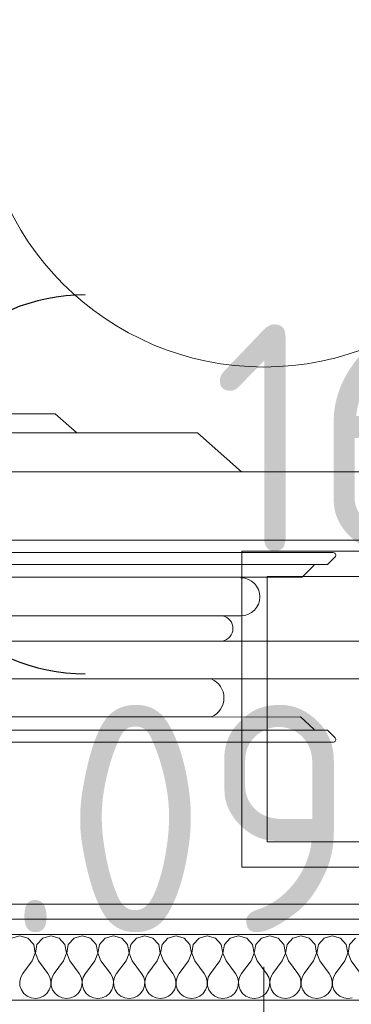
# Model space of a CAD drawing. Header units: millimetres. Extents: x -39149 to 267781, y -2340 to 58540.
# Tile 114 of 244: x 35818 to 36081, y 6170 to 6950. Entities that reach past the tile are written whole.
import ezdxf
from ezdxf.enums import TextEntityAlignment as Align

# ---------------------------------------------------------------- set-up
doc = ezdxf.new("R2010")
doc.units = ezdxf.units.MM
doc.header["$LTSCALE"] = 100
doc.header["$MEASUREMENT"] = 0
doc.linetypes.add('B0605', pattern=[141, 70, -35, 1, -35])
for name, color, linetype in [('00  Bestaande kolommen', 7, 'Continuous'), ('22 C Binnenwanden', 7, 'Continuous'), ('22 C Binnenwanden Doorsnede-arcering', 7, 'Continuous'), ('22 C Binnenwanden Laagscheidingslijnen', 7, 'Continuous'), ('73 Keuken', 7, 'Continuous'), ('73 Keuken 2D arcering', 7, 'Continuous'), ('A Stramien', 7, 'Continuous'), ('EL6222--_KRACHT_230', 3, 'Continuous')]:
    doc.layers.add(name, color=color, linetype=linetype)
doc.styles.add('BURO-018', font='isocp.shx', dxfattribs={"height": 180})
doc.styles.add('GENERATED_STYLE_3', font='swiss.ttf', dxfattribs={"width": 0.96})

# ---------------------------------------------------------------- blocks, each defined once
blk = doc.blocks.new('*X959')
at = {"layer": '22 C Binnenwanden Doorsnede-arcering', "color": 8, "linetype": 'Continuous', "lineweight": 0}
for p, q in [((35818.1, 6224.49), (35811.59, 6222.64)), ((35824.6, 6222.64), (35818.1, 6224.49)), ((35829.17, 6217.65), (35824.6, 6222.64)), ((35836.35, 6222.64), (35831.78, 6217.65)), ((35842.86, 6224.49), (35836.35, 6222.64)), ((35849.37, 6222.64), (35842.86, 6224.49)), ((35853.93, 6217.65), (35849.37, 6222.64)), ((35861.11, 6222.64), (35856.55, 6217.65)), ((35867.62, 6224.49), (35861.11, 6222.64)), ((35874.13, 6222.64), (35867.62, 6224.49)), ((35878.69, 6217.65), (35874.13, 6222.64)), ((35885.87, 6222.64), (35881.31, 6217.65)), ((35892.38, 6224.49), (35885.87, 6222.64)), ((35898.89, 6222.64), (35892.38, 6224.49)), ((35903.45, 6217.65), (35898.89, 6222.64)), ((35910.63, 6222.64), (35906.07, 6217.65)), ((35917.14, 6224.49), (35910.63, 6222.64)), ((35923.65, 6222.64), (35917.14, 6224.49)), ((35928.22, 6217.65), (35923.65, 6222.64)), ((35935.4, 6222.64), (35930.83, 6217.65)), ((35941.9, 6224.49), (35935.4, 6222.64)), ((35948.41, 6222.64), (35941.9, 6224.49)), ((35952.98, 6217.65), (35948.41, 6222.64)), ((35960.16, 6222.64), (35955.59, 6217.65)), ((35966.67, 6224.49), (35960.16, 6222.64)), ((35973.18, 6222.64), (35966.67, 6224.49)), ((35977.74, 6217.65), (35973.18, 6222.64)), ((35984.92, 6222.64), (35980.35, 6217.65)), ((35991.43, 6224.49), (35984.92, 6222.64)), ((35997.94, 6222.64), (35991.43, 6224.49)), ((36002.5, 6217.65), (35997.94, 6222.64)), ((36009.68, 6222.64), (36005.12, 6217.65)), ((36016.19, 6224.49), (36009.68, 6222.64)), ((36022.7, 6222.64), (36016.19, 6224.49)), ((36027.26, 6217.65), (36022.7, 6222.64)), ((36034.44, 6222.64), (36029.88, 6217.65)), ((36040.95, 6224.49), (36034.44, 6222.64)), ((36047.46, 6222.64), (36040.95, 6224.49)), ((36052.03, 6217.65), (36047.46, 6222.64)), ((36059.21, 6222.64), (36054.64, 6217.65)), ((36065.71, 6224.49), (36059.21, 6222.64)), ((36072.22, 6222.64), (36065.71, 6224.49)), ((36076.79, 6217.65), (36072.22, 6222.64)), ((36083.97, 6222.64), (36079.4, 6217.65)), ((35830.43, 6211), (35829.17, 6217.65)), ((35831.78, 6217.65), (35830.53, 6211)), ((35855.19, 6211), (35853.93, 6217.65)), ((35856.55, 6217.65), (35855.29, 6211)), ((35879.95, 6211), (35878.69, 6217.65)), ((35881.31, 6217.65), (35880.05, 6211)), ((35904.71, 6211), (35903.45, 6217.65)), ((35906.07, 6217.65), (35904.81, 6211)), ((35929.47, 6211), (35928.22, 6217.65)), ((35930.83, 6217.65), (35929.57, 6211)), ((35954.24, 6211), (35952.98, 6217.65)), ((35955.59, 6217.65), (35954.34, 6211)), ((35979, 6211), (35977.74, 6217.65)), ((35980.35, 6217.65), (35979.1, 6211)), ((36003.76, 6211), (36002.5, 6217.65)), ((36005.12, 6217.65), (36003.86, 6211)), ((36028.52, 6211), (36027.26, 6217.65)), ((36029.88, 6217.65), (36028.62, 6211)), ((36053.28, 6211), (36052.03, 6217.65)), ((36054.64, 6217.65), (36053.38, 6211)), ((36078.05, 6211), (36076.79, 6217.65)), ((36079.4, 6217.65), (36078.15, 6211)), ((35828, 6204.68), (35830.43, 6211)), ((35830.53, 6211), (35832.95, 6204.68)), ((35852.76, 6204.68), (35855.19, 6211)), ((35855.29, 6211), (35857.71, 6204.68)), ((35877.52, 6204.68), (35879.95, 6211)), ((35880.05, 6211), (35882.48, 6204.68)), ((35902.29, 6204.68), (35904.71, 6211)), ((35904.81, 6211), (35907.24, 6204.68)), ((35927.05, 6204.68), (35929.47, 6211)), ((35929.57, 6211), (35932, 6204.68)), ((35951.81, 6204.68), (35954.24, 6211)), ((35954.34, 6211), (35956.76, 6204.68)), ((35976.57, 6204.68), (35979, 6211)), ((35979.1, 6211), (35981.52, 6204.68)), ((36001.33, 6204.68), (36003.76, 6211)), ((36003.86, 6211), (36006.29, 6204.68)), ((36026.1, 6204.68), (36028.52, 6211)), ((36028.62, 6211), (36031.05, 6204.68)), ((36050.86, 6204.68), (36053.28, 6211)), ((36053.38, 6211), (36055.81, 6204.68)), ((36075.62, 6204.68), (36078.05, 6211)), ((36078.15, 6211), (36080.57, 6204.68)), ((35828, 6204.68), (35820.57, 6194.78)), ((35832.95, 6204.68), (35840.38, 6194.78)), ((35852.76, 6204.68), (35845.33, 6194.78)), ((35857.71, 6204.68), (35865.14, 6194.78)), ((35877.52, 6204.68), (35870.1, 6194.78)), ((35882.48, 6204.68), (35889.9, 6194.78)), ((35902.29, 6204.68), (35894.86, 6194.78)), ((35907.24, 6204.68), (35914.67, 6194.78)), ((35927.05, 6204.68), (35919.62, 6194.78)), ((35932, 6204.68), (35939.43, 6194.78)), ((35951.81, 6204.68), (35944.38, 6194.78)), ((35956.76, 6204.68), (35964.19, 6194.78)), ((35976.57, 6204.68), (35969.14, 6194.78)), ((35981.52, 6204.68), (35988.95, 6194.78)), ((36001.33, 6204.68), (35993.9, 6194.78)), ((36006.29, 6204.68), (36013.71, 6194.78)), ((36026.1, 6204.68), (36018.67, 6194.78)), ((36031.05, 6204.68), (36038.48, 6194.78)), ((36050.86, 6204.68), (36043.43, 6194.78)), ((36055.81, 6204.68), (36063.24, 6194.78)), ((36075.62, 6204.68), (36068.19, 6194.78)), ((36080.57, 6204.68), (36088, 6194.78)), ((35818.92, 6191.79), (35818.15, 6188.46)), ((35820.57, 6194.78), (35818.92, 6191.79)), ((35842.03, 6191.79), (35840.38, 6194.78)), ((35842.81, 6188.46), (35842.03, 6191.79)), ((35843.68, 6191.79), (35842.91, 6188.46)), ((35845.33, 6194.78), (35843.68, 6191.79)), ((35866.8, 6191.79), (35865.14, 6194.78)), ((35867.57, 6188.46), (35866.8, 6191.79)), ((35868.44, 6191.79), (35867.67, 6188.46)), ((35870.1, 6194.78), (35868.44, 6191.79)), ((35891.56, 6191.79), (35889.9, 6194.78)), ((35892.33, 6188.46), (35891.56, 6191.79)), ((35893.2, 6191.79), (35892.43, 6188.46)), ((35894.86, 6194.78), (35893.2, 6191.79)), ((35916.32, 6191.79), (35914.67, 6194.78)), ((35917.09, 6188.46), (35916.32, 6191.79)), ((35917.97, 6191.79), (35917.19, 6188.46)), ((35919.62, 6194.78), (35917.97, 6191.79)), ((35941.08, 6191.79), (35939.43, 6194.78)), ((35941.85, 6188.46), (35941.08, 6191.79)), ((35942.73, 6191.79), (35941.95, 6188.46)), ((35944.38, 6194.78), (35942.73, 6191.79)), ((35965.84, 6191.79), (35964.19, 6194.78)), ((35966.62, 6188.46), (35965.84, 6191.79)), ((35967.49, 6191.79), (35966.72, 6188.46)), ((35969.14, 6194.78), (35967.49, 6191.79)), ((35990.61, 6191.79), (35988.95, 6194.78)), ((35991.38, 6188.46), (35990.61, 6191.79)), ((35992.25, 6191.79), (35991.48, 6188.46)), ((35993.9, 6194.78), (35992.25, 6191.79)), ((36015.37, 6191.79), (36013.71, 6194.78)), ((36016.14, 6188.46), (36015.37, 6191.79)), ((36017.01, 6191.79), (36016.24, 6188.46)), ((36018.67, 6194.78), (36017.01, 6191.79)), ((36040.13, 6191.79), (36038.48, 6194.78)), ((36040.9, 6188.46), (36040.13, 6191.79)), ((36041.78, 6191.79), (36041, 6188.46)), ((36043.43, 6194.78), (36041.78, 6191.79)), ((36064.89, 6191.79), (36063.24, 6194.78)), ((36065.66, 6188.46), (36064.89, 6191.79)), ((36066.54, 6191.79), (36065.76, 6188.46)), ((36068.19, 6194.78), (36066.54, 6191.79)), ((35818.15, 6188.46), (35818.31, 6185.05)), ((35818.31, 6185.05), (35819.4, 6181.81)), ((35841.55, 6181.81), (35842.64, 6185.05)), ((35842.64, 6185.05), (35842.81, 6188.46)), ((35842.91, 6188.46), (35843.07, 6185.05)), ((35843.07, 6185.05), (35844.16, 6181.81)), ((35866.31, 6181.81), (35867.4, 6185.05)), ((35867.4, 6185.05), (35867.57, 6188.46)), ((35867.67, 6188.46), (35867.83, 6185.05)), ((35867.83, 6185.05), (35868.93, 6181.81)), ((35891.07, 6181.81), (35892.17, 6185.05)), ((35892.17, 6185.05), (35892.33, 6188.46)), ((35892.43, 6188.46), (35892.6, 6185.05)), ((35892.6, 6185.05), (35893.69, 6181.81)), ((35915.84, 6181.81), (35916.93, 6185.05)), ((35916.93, 6185.05), (35917.09, 6188.46)), ((35917.19, 6188.46), (35917.36, 6185.05)), ((35917.36, 6185.05), (35918.45, 6181.81)), ((35940.6, 6181.81), (35941.69, 6185.05)), ((35941.69, 6185.05), (35941.85, 6188.46)), ((35941.95, 6188.46), (35942.12, 6185.05)), ((35942.12, 6185.05), (35943.21, 6181.81)), ((35965.36, 6181.81), (35966.45, 6185.05)), ((35966.45, 6185.05), (35966.62, 6188.46)), ((35966.72, 6188.46), (35966.88, 6185.05)), ((35966.88, 6185.05), (35967.97, 6181.81)), ((35990.12, 6181.81), (35991.21, 6185.05)), ((35991.21, 6185.05), (35991.38, 6188.46)), ((35991.48, 6188.46), (35991.64, 6185.05)), ((35991.64, 6185.05), (35992.74, 6181.81)), ((36014.88, 6181.81), (36015.97, 6185.05)), ((36015.97, 6185.05), (36016.14, 6188.46)), ((36016.24, 6188.46), (36016.41, 6185.05)), ((36016.41, 6185.05), (36017.5, 6181.81)), ((36039.65, 6181.81), (36040.74, 6185.05)), ((36040.74, 6185.05), (36040.9, 6188.46)), ((36041, 6188.46), (36041.17, 6185.05)), ((36041.17, 6185.05), (36042.26, 6181.81)), ((36064.41, 6181.81), (36065.5, 6185.05)), ((36065.5, 6185.05), (36065.66, 6188.46)), ((36065.76, 6188.46), (36065.93, 6185.05)), ((36065.93, 6185.05), (36067.02, 6181.81)), ((35819.4, 6181.81), (35821.34, 6179)), ((35821.34, 6179), (35823.97, 6176.82)), ((35823.97, 6176.82), (35827.09, 6175.44)), ((35827.09, 6175.44), (35830.48, 6174.97)), ((35830.48, 6174.97), (35833.86, 6175.44)), ((35833.86, 6175.44), (35836.99, 6176.82)), ((35836.99, 6176.82), (35839.62, 6179)), ((35839.62, 6179), (35841.55, 6181.81)), ((35844.16, 6181.81), (35846.1, 6179)), ((35846.1, 6179), (35848.73, 6176.82)), ((35848.73, 6176.82), (35851.85, 6175.44)), ((35851.85, 6175.44), (35855.24, 6174.97)), ((35855.24, 6174.97), (35858.62, 6175.44)), ((35858.62, 6175.44), (35861.75, 6176.82)), ((35861.75, 6176.82), (35864.38, 6179)), ((35864.38, 6179), (35866.31, 6181.81)), ((35868.93, 6181.81), (35870.86, 6179)), ((35870.86, 6179), (35873.49, 6176.82)), ((35873.49, 6176.82), (35876.62, 6175.44)), ((35876.62, 6175.44), (35880, 6174.97)), ((35880, 6174.97), (35883.38, 6175.44)), ((35883.38, 6175.44), (35886.51, 6176.82)), ((35886.51, 6176.82), (35889.14, 6179)), ((35889.14, 6179), (35891.07, 6181.81)), ((35893.69, 6181.81), (35895.62, 6179)), ((35895.62, 6179), (35898.25, 6176.82)), ((35898.25, 6176.82), (35901.38, 6175.44)), ((35901.38, 6175.44), (35904.76, 6174.97)), ((35904.76, 6174.97), (35908.15, 6175.44)), ((35908.15, 6175.44), (35911.27, 6176.82)), ((35911.27, 6176.82), (35913.9, 6179)), ((35913.9, 6179), (35915.84, 6181.81)), ((35918.45, 6181.81), (35920.38, 6179)), ((35920.38, 6179), (35923.01, 6176.82)), ((35923.01, 6176.82), (35926.14, 6175.44)), ((35926.14, 6175.44), (35929.52, 6174.97)), ((35929.52, 6174.97), (35932.91, 6175.44)), ((35932.91, 6175.44), (35936.03, 6176.82)), ((35936.03, 6176.82), (35938.66, 6179)), ((35938.66, 6179), (35940.6, 6181.81)), ((35943.21, 6181.81), (35945.15, 6179)), ((35945.15, 6179), (35947.78, 6176.82)), ((35947.78, 6176.82), (35950.9, 6175.44)), ((35950.9, 6175.44), (35954.29, 6174.97)), ((35954.29, 6174.97), (35957.67, 6175.44)), ((35957.67, 6175.44), (35960.79, 6176.82)), ((35960.79, 6176.82), (35963.43, 6179)), ((35963.43, 6179), (35965.36, 6181.81)), ((35967.97, 6181.81), (35969.91, 6179)), ((35969.91, 6179), (35972.54, 6176.82)), ((35972.54, 6176.82), (35975.66, 6175.44)), ((35975.66, 6175.44), (35979.05, 6174.97)), ((35979.05, 6174.97), (35982.43, 6175.44)), ((35982.43, 6175.44), (35985.56, 6176.82)), ((35985.56, 6176.82), (35988.19, 6179)), ((35988.19, 6179), (35990.12, 6181.81)), ((35992.74, 6181.81), (35994.67, 6179)), ((35994.67, 6179), (35997.3, 6176.82)), ((35997.3, 6176.82), (36000.43, 6175.44)), ((36000.43, 6175.44), (36003.81, 6174.97)), ((36003.81, 6174.97), (36007.19, 6175.44)), ((36007.19, 6175.44), (36010.32, 6176.82)), ((36010.32, 6176.82), (36012.95, 6179)), ((36012.95, 6179), (36014.88, 6181.81)), ((36017.5, 6181.81), (36019.43, 6179)), ((36019.43, 6179), (36022.06, 6176.82)), ((36022.06, 6176.82), (36025.19, 6175.44)), ((36025.19, 6175.44), (36028.57, 6174.97)), ((36028.57, 6174.97), (36031.95, 6175.44)), ((36031.95, 6175.44), (36035.08, 6176.82)), ((36035.08, 6176.82), (36037.71, 6179)), ((36037.71, 6179), (36039.65, 6181.81)), ((36042.26, 6181.81), (36044.19, 6179)), ((36044.19, 6179), (36046.82, 6176.82)), ((36046.82, 6176.82), (36049.95, 6175.44)), ((36049.95, 6175.44), (36053.33, 6174.97)), ((36053.33, 6174.97), (36056.72, 6175.44)), ((36056.72, 6175.44), (36059.84, 6176.82)), ((36059.84, 6176.82), (36062.47, 6179)), ((36062.47, 6179), (36064.41, 6181.81)), ((36067.02, 6181.81), (36068.96, 6179)), ((36068.96, 6179), (36071.59, 6176.82)), ((36071.59, 6176.82), (36074.71, 6175.44)), ((36074.71, 6175.44), (36078.1, 6174.97)), ((36078.1, 6174.97), (36081.48, 6175.44))]:
    blk.add_line(p, q, dxfattribs=at)
blk = doc.blocks.new('Wall_360_7', base_point=(33977.57, 6199.73))
at = {"layer": '22 C Binnenwanden', "color": 8, "linetype": 'Continuous', "lineweight": 0}
blk.add_line((36228.58, 6249.73), (35369.88, 6249.73), dxfattribs=at)
at = {"layer": '22 C Binnenwanden Laagscheidingslijnen', "color": 8, "linetype": 'Continuous', "lineweight": 0}
for p, q in [((36228.58, 6237.73), (35357.88, 6237.73)), ((36228.58, 6225.73), (35345.88, 6225.73)), ((35345.88, 6173.73), (36228.58, 6173.73))]:
    blk.add_line(p, q, dxfattribs=at)
at = {"layer": '22 C Binnenwanden', "color": 1, "lineweight": 0}
blk.add_blockref('*X959', (0, 0), dxfattribs=at)
blk = doc.blocks.new('Column_27_7', base_point=(36011.48, 6900))
at = {"layer": '00  Bestaande kolommen', "color": 8, "linetype": 'Continuous', "lineweight": 0}
blk.add_circle((36011.48, 6900), 225, dxfattribs=at)
blk = doc.blocks.new('Standard grid marker_8')
at = {"layer": 'A Stramien', "color": 8, "linetype": 'B0605', "lineweight": 0}
blk.add_line((4000, 0), (54000, 0), dxfattribs=at)
at = {"layer": 'A Stramien', "color": 4, "lineweight": 0, "style": 'GENERATED_STYLE_3'}
blk.add_attdef('AC_MARKERTEXT_1', text='', height=100, dxfattribs=at).set_placement((-158.87, -80.04), align=Align.BOTTOM_LEFT)
blk = doc.blocks.new('Standard grid marker_16')
at = {"layer": 'A Stramien', "color": 8, "linetype": 'B0605', "lineweight": 0}
blk.add_line((4000, 0), (46394.76, 0), dxfattribs=at)
at = {"layer": 'A Stramien', "color": 4, "lineweight": 0, "style": 'GENERATED_STYLE_3'}
blk.add_attdef('AC_MARKERTEXT_1', text='', height=100, rotation=90, dxfattribs=at).set_placement((-19.96, -37.9), align=Align.BOTTOM_LEFT)
blk = doc.blocks.new('111304')
at = {"color": 0, "linetype": 'Continuous'}
blk.add_arc((0, 6), 1.5, 180, 0, dxfattribs=at)
at = {"color": 0, "linetype": 'Continuous', "style": 'BURO-018'}
for tag, p in [('PANEL', (0, 11.5)), ('CIRCUIT', (0, 8.5)), ('SUBCIRCUIT', (4.5, 8.5))]:
    blk.add_attdef(tag, text='', height=1.8, dxfattribs=at).set_placement(p, align=Align.MIDDLE)
at = {"color": 0, "linetype": 'Continuous', "style": 'BURO-018', "flags": 1}
for tag, p in [('POWERCODE', (13, 8.5)), ('ARTICLECODE', (0, 0))]:
    blk.add_attdef(tag, text='', height=1.8, dxfattribs=at).set_placement(p, align=Align.MIDDLE)

msp = doc.modelspace()

# ---------------------------------------------------------------- linework, layer by layer
at = {"layer": '73 Keuken', "color": 8, "linetype": 'Continuous', "lineweight": 0}
for p, q in [((35746.3, 6638), (35846.3, 6638)), ((35846.3, 6638), (35863.23, 6623)), ((35633, 6623), (35958.8, 6623)), ((35958.8, 6623), (35993.8, 6592)), ((35486.3, 6592), (36225.99, 6592)), ((36126.73, 6537.82), (35486.3, 6537.82)), ((35526.13, 6528), (36066.47, 6528)), ((35994.03, 6529.1), (36244.03, 6529.1)), ((35994.03, 6279.1), (35994.03, 6529.1)), ((36061.88, 6518.58), (35530.71, 6518.58)), ((36041.88, 6508.58), (36051.3, 6518)), ((36067.88, 6524.58), (36061.88, 6518.58)), ((35550.71, 6508.58), (36041.88, 6508.58)), ((36014.03, 6509.1), (36224.03, 6509.1)), ((36014.03, 6299.1), (36014.03, 6509.1)), ((35585.76, 6478), (35993.35, 6478)), ((35599.27, 6458), (36185.39, 6458)), ((36185.39, 6428), (35590.98, 6428)), ((36040.47, 6398), (35550.71, 6397.41)), ((35969.87, 6398), (35604.54, 6398)), ((36051.3, 6388), (36040.47, 6398)), ((35530.71, 6387.41), (36061.88, 6387.41)), ((36061.88, 6387.41), (36067.88, 6381.41)), ((36066.47, 6378), (35526.13, 6378)), ((36224.03, 6299.1), (36014.03, 6299.1)), ((36244.03, 6279.1), (35994.03, 6279.1))]:
    msp.add_line(p, q, dxfattribs=at)
for centre, radius, start, end in [((36066.47, 6526), 2, 315, 90), ((35993.35, 6493), 15, 270, 90), ((35976.82, 6468.02), 10.2, 280.59718, 77.94412), ((35963.62, 6413), 16.25, 292.61986, 67.38014), ((36066.47, 6380), 2, 270, 45)]:
    msp.add_arc(centre, radius, start, end, dxfattribs=at)
at = {"layer": '73 Keuken 2D arcering', "color": 8, "linetype": 'Continuous', "lineweight": 0}
for points in [[(36014.03, 6509.1), (36224.03, 6509.1), (36224.03, 6299.1), (36014.03, 6299.1)], [(36224.03, 6509.1), (36224.03, 6299.1), (36014.03, 6299.1), (36014.03, 6509.1)]]:
    msp.add_lwpolyline(points, close=True, dxfattribs=at)

# ---------------------------------------------------------------- block references
at = {"layer": '00  Bestaande kolommen', "color": 3, "lineweight": 0}
msp.add_blockref('Column_27_7', (36011.48, 6900), dxfattribs=at)
at = {"layer": '22 C Binnenwanden', "color": 1, "lineweight": 0}
msp.add_blockref('Wall_360_7', (33977.57, 6199.73), dxfattribs=at)
at = {"layer": 'A Stramien', "color": 1, "linetype": 'Continuous', "lineweight": 0, "zscale": 1000, "rotation": 270}
msp.add_blockref('Standard grid marker_16', (36011.48, 48900), dxfattribs=at)
at = {"layer": 'A Stramien', "color": 1, "linetype": 'Continuous', "lineweight": 0, "zscale": 1000}
msp.add_blockref('Standard grid marker_8', (-5988.52, 6900), dxfattribs=at)
at = {"layer": 'EL6222--_KRACHT_230', "linetype": 'Continuous'}
ref = msp.add_blockref('111304', (35269.88, 6582.15), dxfattribs=dict(at, xscale=100, yscale=100, zscale=100, rotation=270))
ref.add_attrib('CIRCUIT', '16', dxfattribs={"layer": '0', "color": 3, "linetype": 'ByBlock', "height": 180, "style": 'BURO-018'}).set_placement((36069.88, 6618.73), align=Align.MIDDLE)
ref.add_attrib('SUBCIRCUIT', 'E51.09', dxfattribs={"layer": '0', "color": 3, "linetype": 'ByBlock', "height": 180, "style": 'BURO-018'}).set_placement((35788.22, 6317.8), align=Align.MIDDLE)

doc.saveas('drawing.dxf')
